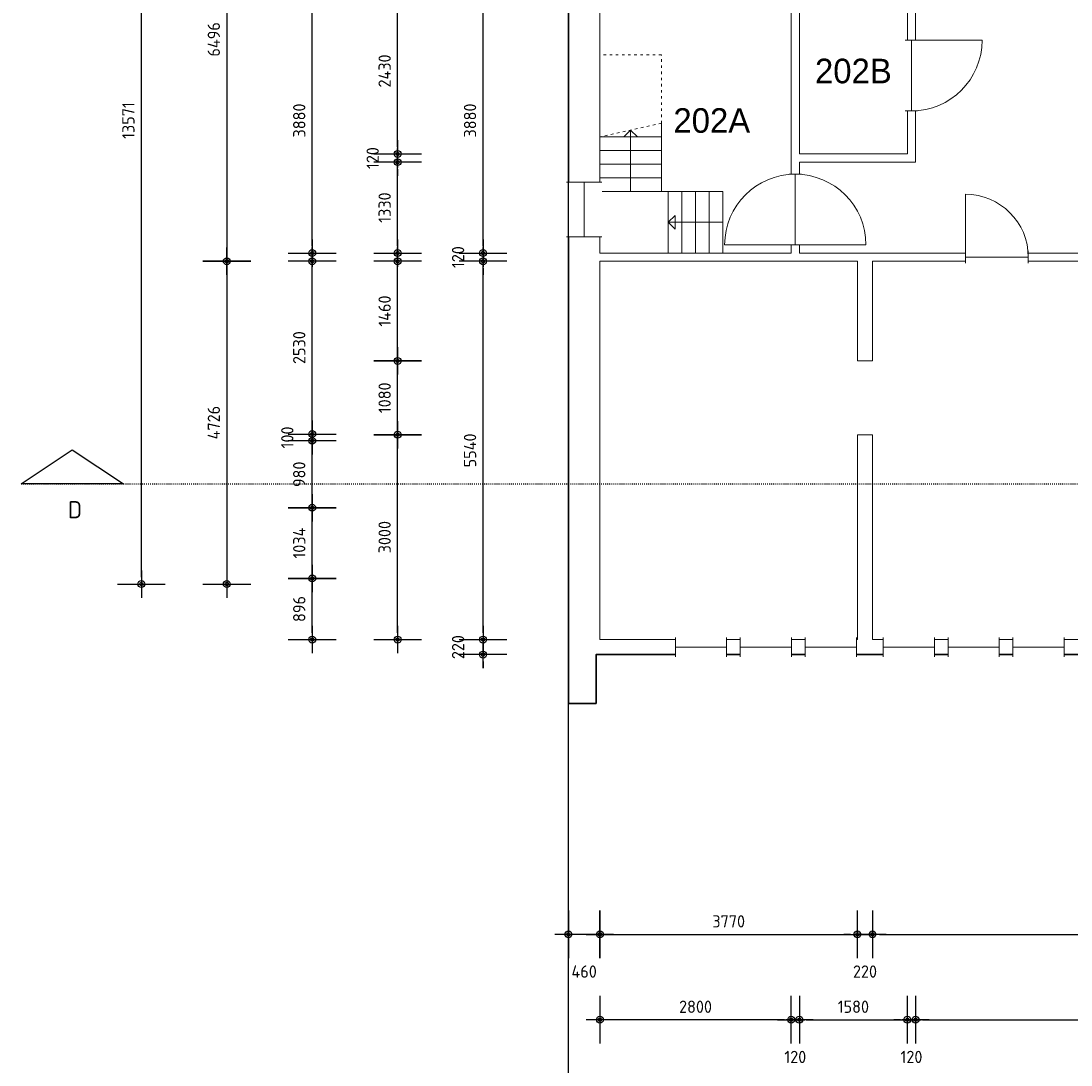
# Model space of a CAD drawing. Header units: millimetres. Extents: x 362177 to 5000048, y 157834 to 733119.
# Tile 1 of 152: x 473056 to 488423, y 204036 to 219321. Entities that reach past the tile are written whole.
import ezdxf
from ezdxf.enums import TextEntityAlignment as Align

# ---------------------------------------------------------------- set-up
doc = ezdxf.new("R2010")
doc.units = ezdxf.units.MM
doc.set_wipeout_variables(frame=1)
doc.linetypes.add('ACAD_ISO03W100', pattern=[30, 12, -18])
doc.layers.get('DEFPOINTS').update_dxf_attribs({"color": 255})
doc.layers.add('A--M$1A-_F123-', color=1, linetype='Continuous')
doc.layers.add('A--T$1A-_F123-_0_25MM', color=2, linetype='Continuous')
for name, color, linetype, lineweight in [('X-L21_C_buitenwanden', 7, 'Continuous', 30), ('X-L22_C_binnenwand', 7, 'Continuous', 13), ('X-L24_C_trappen hellingen', 1, 'Continuous', 5), ('X-L31_C_buitenwandopening', 1, 'Continuous', 5), ('X-L32_C_binnenwandopeningen', 3, 'Continuous', 5), ('X-T22_C_ruimtelabel', 7, 'Continuous', 5)]:
    doc.layers.add(name, color=color, linetype=linetype, lineweight=lineweight)
doc.styles.add('ALFA-0_18', font='iso3098.shx', dxfattribs={"height": 180})
doc.styles.add('ALFA-0_25', font='iso3098.shx', dxfattribs={"height": 250})
doc.dimstyles.new('ALFA-0_18', dxfattribs={"dimscale": 100, "dimtxt": 0.18, "dimasz": 1, "dimexe": 1.25, "dimexo": 0.625, "dimgap": 1, "dimtad": 1, "dimdec": 0, "dimzin": 0, "dimdsep": 46, "dimtxsty": 'ALFA-0_18', "dimblk": 'diminfradot', "dimblk1": 'diminfradot', "dimblk2": 'diminfradot', "dimsah": 1, "dimcen": 2.5, "dimse1": 1, "dimse2": 1, "dimclrd": 141, "dimclrt": 1, "dimadec": 0, "dimazin": 0, "dimtfac": 1, "dimtmove": 2, "dimatfit": 3, "dimldrblk": 'diminfrapyl', "dimfxl": 1, "dimtolj": 1, "dimtzin": 0, "dimarcsym": 0})

# ---------------------------------------------------------------- blocks, each defined once
blk = doc.blocks.new('diminfradot')
at = {"color": 0}
for p, q in [((0, -3.5), (0, 3.5)), ((-2, 0), (2, 0))]:
    blk.add_line(p, q, dxfattribs=at)
for radius in [0.5, 0.25]:
    blk.add_circle((0, 0), radius, dxfattribs=at)
blk = doc.blocks.new('*D6')
at = {"layer": 'A--M$1A-_F123-', "color": 141, "lineweight": -2, "transparency": 16777216}
blk.add_line((481628, 205949), (485198, 205949), dxfattribs=at)
at = {"layer": 'DEFPOINTS', "color": 0, "transparency": 16777216}
for p in [(481528, 210264), (485298, 210264), (485298, 205949)]:
    blk.add_point(p, dxfattribs=at)
at = {"layer": 'A--M$1A-_F123-', "color": 141, "lineweight": -2, "transparency": 16777216, "xscale": 100, "yscale": 100, "zscale": 100, "rotation": 180}
blk.add_blockref('diminfradot', (481528, 205949), dxfattribs=at)
at = {"layer": 'A--M$1A-_F123-', "color": 141, "lineweight": -2, "transparency": 16777216, "xscale": 100, "yscale": 100, "zscale": 100}
blk.add_blockref('diminfradot', (485298, 205949), dxfattribs=at)
at = {"layer": 'A--M$1A-_F123-', "color": 1, "transparency": 16777216, "insert": (483413, 206139), "char_height": 180, "attachment_point": 5, "style": 'ALFA-0_18'}
blk.add_mtext('\\A1;3770', dxfattribs=at)
blk = doc.blocks.new('diminfrapyl')
at = {"color": 0}
blk.add_solid([(0, 0), (-4, 0.7), (-4, -0.7)], dxfattribs=at)
blk = doc.blocks.new('*D7')
at = {"layer": 'A--M$1A-_F123-', "color": 141, "lineweight": -2, "transparency": 16777216}
for p, q in [((485198, 205949), (485098, 205949)), ((485298, 205949), (485518, 205949)), ((485618, 205949), (485718, 205949))]:
    blk.add_line(p, q, dxfattribs=at)
at = {"layer": 'DEFPOINTS', "color": 0, "transparency": 16777216}
for p in [(485298, 210264), (485518, 210264), (485518, 205949)]:
    blk.add_point(p, dxfattribs=at)
at = {"layer": 'A--M$1A-_F123-', "color": 141, "lineweight": -2, "transparency": 16777216, "xscale": 100, "yscale": 100, "zscale": 100}
blk.add_blockref('diminfradot', (485298, 205949), dxfattribs=at)
at = {"layer": 'A--M$1A-_F123-', "color": 141, "lineweight": -2, "transparency": 16777216, "xscale": 100, "yscale": 100, "zscale": 100, "rotation": 180}
blk.add_blockref('diminfradot', (485518, 205949), dxfattribs=at)
at = {"layer": 'A--M$1A-_F123-', "color": 1, "transparency": 16777216, "insert": (485408, 205404), "char_height": 180, "attachment_point": 5, "style": 'ALFA-0_18'}
blk.add_mtext('\\A1;220', dxfattribs=at)
blk = doc.blocks.new('*D8')
at = {"layer": 'A--M$1A-_F123-', "color": 141, "lineweight": -2, "transparency": 16777216}
blk.add_line((485618, 205949), (494708, 205949), dxfattribs=at)
at = {"layer": 'DEFPOINTS', "color": 0, "transparency": 16777216}
for p in [(485518, 210264), (494808, 210264), (494808, 205949)]:
    blk.add_point(p, dxfattribs=at)
at = {"layer": 'A--M$1A-_F123-', "color": 141, "lineweight": -2, "transparency": 16777216, "xscale": 100, "yscale": 100, "zscale": 100, "rotation": 180}
blk.add_blockref('diminfradot', (485518, 205949), dxfattribs=at)
at = {"layer": 'A--M$1A-_F123-', "color": 141, "lineweight": -2, "transparency": 16777216, "xscale": 100, "yscale": 100, "zscale": 100}
blk.add_blockref('diminfradot', (494808, 205949), dxfattribs=at)
at = {"layer": 'A--M$1A-_F123-', "color": 1, "transparency": 16777216, "insert": (490163, 206139), "char_height": 180, "attachment_point": 5, "style": 'ALFA-0_18'}
blk.add_mtext('\\A1;9290', dxfattribs=at)
blk = doc.blocks.new('*D22')
at = {"layer": 'A--M$1A-_F123-', "color": 141, "lineweight": -2, "transparency": 16777216}
blk.add_line((481428, 205949), (481168, 205949), dxfattribs=at)
at = {"layer": 'DEFPOINTS', "color": 0, "transparency": 16777216}
for p in [(481528, 210264), (481068, 209330), (481068, 205949)]:
    blk.add_point(p, dxfattribs=at)
at = {"layer": 'A--M$1A-_F123-', "color": 141, "lineweight": -2, "transparency": 16777216, "xscale": 100, "yscale": 100, "zscale": 100, "rotation": 180}
blk.add_blockref('diminfradot', (481068, 205949), dxfattribs=at)
at = {"layer": 'A--M$1A-_F123-', "color": 141, "lineweight": -2, "transparency": 16777216, "xscale": 100, "yscale": 100, "zscale": 100}
blk.add_blockref('diminfradot', (481528, 205949), dxfattribs=at)
at = {"layer": 'A--M$1A-_F123-', "color": 1, "transparency": 16777216, "insert": (481298, 205404), "char_height": 180, "attachment_point": 5, "style": 'ALFA-0_18'}
blk.add_mtext('\\A1;460', dxfattribs=at)
blk = doc.blocks.new('*D23')
at = {"layer": 'A--M$1A-_F123-', "color": 141, "lineweight": -2, "transparency": 16777216}
for p, q in [((479818, 210364), (479818, 210464)), ((479818, 210044), (479818, 210264)), ((479818, 209944), (479818, 209844))]:
    blk.add_line(p, q, dxfattribs=at)
at = {"layer": 'DEFPOINTS', "color": 0, "transparency": 16777216}
for p in [(479818, 210264), (481528, 210264), (481472, 210044)]:
    blk.add_point(p, dxfattribs=at)
at = {"layer": 'A--M$1A-_F123-', "color": 141, "lineweight": -2, "transparency": 16777216, "xscale": 100, "yscale": 100, "zscale": 100}
for p, rotation in [((479818, 210264), 270), ((479818, 210044), 90)]:
    blk.add_blockref('diminfradot', p, dxfattribs=dict(at, rotation=rotation))
at = {"layer": 'A--M$1A-_F123-', "color": 1, "transparency": 16777216, "insert": (479453, 210154), "char_height": 180, "attachment_point": 5, "rotation": 90, "style": 'ALFA-0_18'}
blk.add_mtext('\\A1;220', dxfattribs=at)
blk = doc.blocks.new('*D24')
at = {"layer": 'A--M$1A-_F123-', "color": 141, "lineweight": -2, "transparency": 16777216}
blk.add_line((478568, 210364), (478568, 213164), dxfattribs=at)
at = {"layer": 'DEFPOINTS', "color": 0, "transparency": 16777216}
for p in [(478568, 213264), (485298, 213264), (481528, 210264)]:
    blk.add_point(p, dxfattribs=at)
at = {"layer": 'A--M$1A-_F123-', "color": 141, "lineweight": -2, "transparency": 16777216, "xscale": 100, "yscale": 100, "zscale": 100}
for p, rotation in [((478568, 213264), 90), ((478568, 210264), 270)]:
    blk.add_blockref('diminfradot', p, dxfattribs=dict(at, rotation=rotation))
at = {"layer": 'A--M$1A-_F123-', "color": 1, "transparency": 16777216, "insert": (478378, 211764), "char_height": 180, "attachment_point": 5, "rotation": 90, "style": 'ALFA-0_18'}
blk.add_mtext('\\A1;3000', dxfattribs=at)
blk = doc.blocks.new('*D25')
at = {"layer": 'A--M$1A-_F123-', "color": 141, "lineweight": -2, "transparency": 16777216}
blk.add_line((478568, 213364), (478568, 214244), dxfattribs=at)
at = {"layer": 'DEFPOINTS', "color": 0, "transparency": 16777216}
for p in [(478568, 214344), (485298, 214344), (485298, 213264)]:
    blk.add_point(p, dxfattribs=at)
at = {"layer": 'A--M$1A-_F123-', "color": 141, "lineweight": -2, "transparency": 16777216, "xscale": 100, "yscale": 100, "zscale": 100}
for p, rotation in [((478568, 214344), 90), ((478568, 213264), 270)]:
    blk.add_blockref('diminfradot', p, dxfattribs=dict(at, rotation=rotation))
at = {"layer": 'A--M$1A-_F123-', "color": 1, "transparency": 16777216, "insert": (478378, 213804), "char_height": 180, "attachment_point": 5, "rotation": 90, "style": 'ALFA-0_18'}
blk.add_mtext('\\A1;1080', dxfattribs=at)
blk = doc.blocks.new('*D26')
at = {"layer": 'A--M$1A-_F123-', "color": 141, "lineweight": -2, "transparency": 16777216}
blk.add_line((478568, 214444), (478568, 215704), dxfattribs=at)
at = {"layer": 'DEFPOINTS', "color": 0, "transparency": 16777216}
for p in [(478568, 215804), (481528, 215804), (485298, 214344)]:
    blk.add_point(p, dxfattribs=at)
at = {"layer": 'A--M$1A-_F123-', "color": 141, "lineweight": -2, "transparency": 16777216, "xscale": 100, "yscale": 100, "zscale": 100}
for p, rotation in [((478568, 215804), 90), ((478568, 214344), 270)]:
    blk.add_blockref('diminfradot', p, dxfattribs=dict(at, rotation=rotation))
at = {"layer": 'A--M$1A-_F123-', "color": 1, "transparency": 16777216, "insert": (478378, 215074), "char_height": 180, "attachment_point": 5, "rotation": 90, "style": 'ALFA-0_18'}
blk.add_mtext('\\A1;1460', dxfattribs=at)
blk = doc.blocks.new('*D27')
at = {"layer": 'A--M$1A-_F123-', "color": 141, "lineweight": -2, "transparency": 16777216}
for p, q in [((479818, 216024), (479818, 216124)), ((479818, 215804), (479818, 215924)), ((479818, 215704), (479818, 215604))]:
    blk.add_line(p, q, dxfattribs=at)
at = {"layer": 'DEFPOINTS', "color": 0, "transparency": 16777216}
for p in [(479818, 215924), (481528, 215924), (481528, 215804)]:
    blk.add_point(p, dxfattribs=at)
at = {"layer": 'A--M$1A-_F123-', "color": 141, "lineweight": -2, "transparency": 16777216, "xscale": 100, "yscale": 100, "zscale": 100}
for p, rotation in [((479818, 215924), 270), ((479818, 215804), 90)]:
    blk.add_blockref('diminfradot', p, dxfattribs=dict(at, rotation=rotation))
at = {"layer": 'A--M$1A-_F123-', "color": 1, "transparency": 16777216, "insert": (479453, 215864), "char_height": 180, "attachment_point": 5, "rotation": 90, "style": 'ALFA-0_18'}
blk.add_mtext('\\A1;120', dxfattribs=at)
blk = doc.blocks.new('*D28')
at = {"layer": 'A--M$1A-_F123-', "color": 141, "lineweight": -2, "transparency": 16777216}
blk.add_line((479818, 216024), (479818, 219704), dxfattribs=at)
at = {"layer": 'DEFPOINTS', "color": 0, "transparency": 16777216}
for p in [(479818, 219804), (481528, 219804), (481528, 215924)]:
    blk.add_point(p, dxfattribs=at)
at = {"layer": 'A--M$1A-_F123-', "color": 141, "lineweight": -2, "transparency": 16777216, "xscale": 100, "yscale": 100, "zscale": 100}
for p, rotation in [((479818, 219804), 90), ((479818, 215924), 270)]:
    blk.add_blockref('diminfradot', p, dxfattribs=dict(at, rotation=rotation))
at = {"layer": 'A--M$1A-_F123-', "color": 1, "transparency": 16777216, "insert": (479628, 217864), "char_height": 180, "attachment_point": 5, "rotation": 90, "style": 'ALFA-0_18'}
blk.add_mtext('\\A1;3880', dxfattribs=at)
blk = doc.blocks.new('*D32')
at = {"layer": 'A--M$1A-_F123-', "color": 141, "lineweight": -2, "transparency": 16777216}
blk.add_line((479818, 210364), (479818, 215704), dxfattribs=at)
at = {"layer": 'DEFPOINTS', "color": 0, "transparency": 16777216}
for p in [(479818, 215804), (481528, 215804), (481528, 210264)]:
    blk.add_point(p, dxfattribs=at)
at = {"layer": 'A--M$1A-_F123-', "color": 141, "lineweight": -2, "transparency": 16777216, "xscale": 100, "yscale": 100, "zscale": 100}
for p, rotation in [((479818, 215804), 90), ((479818, 210264), 270)]:
    blk.add_blockref('diminfradot', p, dxfattribs=dict(at, rotation=rotation))
at = {"layer": 'A--M$1A-_F123-', "color": 1, "transparency": 16777216, "insert": (479628, 213034), "char_height": 180, "attachment_point": 5, "rotation": 90, "style": 'ALFA-0_18'}
blk.add_mtext('\\A1;5540', dxfattribs=at)
blk = doc.blocks.new('*D33')
at = {"layer": 'A--M$1A-_F123-', "color": 141, "lineweight": -2, "transparency": 16777216}
blk.add_line((478568, 216024), (478568, 217154), dxfattribs=at)
at = {"layer": 'DEFPOINTS', "color": 0, "transparency": 16777216}
for p in [(478568, 217254), (484448, 217254), (484448, 215924)]:
    blk.add_point(p, dxfattribs=at)
at = {"layer": 'A--M$1A-_F123-', "color": 141, "lineweight": -2, "transparency": 16777216, "xscale": 100, "yscale": 100, "zscale": 100}
for p, rotation in [((478568, 217254), 90), ((478568, 215924), 270)]:
    blk.add_blockref('diminfradot', p, dxfattribs=dict(at, rotation=rotation))
at = {"layer": 'A--M$1A-_F123-', "color": 1, "transparency": 16777216, "insert": (478378, 216589), "char_height": 180, "attachment_point": 5, "rotation": 90, "style": 'ALFA-0_18'}
blk.add_mtext('\\A1;1330', dxfattribs=at)
blk = doc.blocks.new('*D34')
at = {"layer": 'A--M$1A-_F123-', "color": 141, "lineweight": -2, "transparency": 16777216}
for p, q in [((478568, 217474), (478568, 217574)), ((478568, 217254), (478568, 217374)), ((478568, 217154), (478568, 217054))]:
    blk.add_line(p, q, dxfattribs=at)
at = {"layer": 'DEFPOINTS', "color": 0, "transparency": 16777216}
for p in [(478568, 217374), (484448, 217374), (484448, 217254)]:
    blk.add_point(p, dxfattribs=at)
at = {"layer": 'A--M$1A-_F123-', "color": 141, "lineweight": -2, "transparency": 16777216, "xscale": 100, "yscale": 100, "zscale": 100}
for p, rotation in [((478568, 217374), 270), ((478568, 217254), 90)]:
    blk.add_blockref('diminfradot', p, dxfattribs=dict(at, rotation=rotation))
at = {"layer": 'A--M$1A-_F123-', "color": 1, "transparency": 16777216, "insert": (478203, 217314), "char_height": 180, "attachment_point": 5, "rotation": 90, "style": 'ALFA-0_18'}
blk.add_mtext('\\A1;120', dxfattribs=at)
blk = doc.blocks.new('*D35')
at = {"layer": 'A--M$1A-_F123-', "color": 141, "lineweight": -2, "transparency": 16777216}
blk.add_line((478568, 217474), (478568, 219704), dxfattribs=at)
at = {"layer": 'DEFPOINTS', "color": 0, "transparency": 16777216}
for p in [(478568, 219804), (484448, 219804), (484448, 217374)]:
    blk.add_point(p, dxfattribs=at)
at = {"layer": 'A--M$1A-_F123-', "color": 141, "lineweight": -2, "transparency": 16777216, "xscale": 100, "yscale": 100, "zscale": 100}
for p, rotation in [((478568, 219804), 90), ((478568, 217374), 270)]:
    blk.add_blockref('diminfradot', p, dxfattribs=dict(at, rotation=rotation))
at = {"layer": 'A--M$1A-_F123-', "color": 1, "transparency": 16777216, "insert": (478378, 218589), "char_height": 180, "attachment_point": 5, "rotation": 90, "style": 'ALFA-0_18'}
blk.add_mtext('\\A1;2430', dxfattribs=at)
blk = doc.blocks.new('*D36')
at = {"layer": 'A--M$1A-_F123-', "color": 141, "lineweight": -2, "transparency": 16777216}
blk.add_line((477318, 210364), (477318, 211060.01), dxfattribs=at)
at = {"layer": 'DEFPOINTS', "color": 0, "transparency": 16777216}
for p in [(477318, 211160.01), (494908, 211160.01), (494908, 210264)]:
    blk.add_point(p, dxfattribs=at)
at = {"layer": 'A--M$1A-_F123-', "color": 141, "lineweight": -2, "transparency": 16777216, "xscale": 100, "yscale": 100, "zscale": 100}
for p, rotation in [((477318, 211160.01), 90), ((477318, 210264), 270)]:
    blk.add_blockref('diminfradot', p, dxfattribs=dict(at, rotation=rotation))
at = {"layer": 'A--M$1A-_F123-', "color": 1, "transparency": 16777216, "insert": (477128, 210712.005), "char_height": 180, "attachment_point": 5, "rotation": 90, "style": 'ALFA-0_18'}
blk.add_mtext('\\A1;896', dxfattribs=at)
blk = doc.blocks.new('*D37')
at = {"layer": 'A--M$1A-_F123-', "color": 141, "lineweight": -2, "transparency": 16777216}
blk.add_line((477318, 211260.01), (477318, 212094), dxfattribs=at)
at = {"layer": 'DEFPOINTS', "color": 0, "transparency": 16777216}
for p in [(477318, 212194), (494908, 212194), (494908, 211160.01)]:
    blk.add_point(p, dxfattribs=at)
at = {"layer": 'A--M$1A-_F123-', "color": 141, "lineweight": -2, "transparency": 16777216, "xscale": 100, "yscale": 100, "zscale": 100}
for p, rotation in [((477318, 212194), 90), ((477318, 211160.01), 270)]:
    blk.add_blockref('diminfradot', p, dxfattribs=dict(at, rotation=rotation))
at = {"layer": 'A--M$1A-_F123-', "color": 1, "transparency": 16777216, "insert": (477128, 211677.005), "char_height": 180, "attachment_point": 5, "rotation": 90, "style": 'ALFA-0_18'}
blk.add_mtext('\\A1;1034', dxfattribs=at)
blk = doc.blocks.new('*D38')
at = {"layer": 'A--M$1A-_F123-', "color": 141, "lineweight": -2, "transparency": 16777216}
blk.add_line((477318, 212294), (477318, 213074), dxfattribs=at)
at = {"layer": 'DEFPOINTS', "color": 0, "transparency": 16777216}
for p in [(477318, 213174), (494908, 213174), (494908, 212194)]:
    blk.add_point(p, dxfattribs=at)
at = {"layer": 'A--M$1A-_F123-', "color": 141, "lineweight": -2, "transparency": 16777216, "xscale": 100, "yscale": 100, "zscale": 100}
for p, rotation in [((477318, 213174), 90), ((477318, 212194), 270)]:
    blk.add_blockref('diminfradot', p, dxfattribs=dict(at, rotation=rotation))
at = {"layer": 'A--M$1A-_F123-', "color": 1, "transparency": 16777216, "insert": (477128, 212684), "char_height": 180, "attachment_point": 5, "rotation": 90, "style": 'ALFA-0_18'}
blk.add_mtext('\\A1;980', dxfattribs=at)
blk = doc.blocks.new('*D39')
at = {"layer": 'A--M$1A-_F123-', "color": 141, "lineweight": -2, "transparency": 16777216}
for p, q in [((477318, 213374), (477318, 213474)), ((477318, 213174), (477318, 213274)), ((477318, 213074), (477318, 212974))]:
    blk.add_line(p, q, dxfattribs=at)
at = {"layer": 'DEFPOINTS', "color": 0, "transparency": 16777216}
for p in [(477318, 213274), (494908, 213174), (496298, 213274)]:
    blk.add_point(p, dxfattribs=at)
at = {"layer": 'A--M$1A-_F123-', "color": 141, "lineweight": -2, "transparency": 16777216, "xscale": 100, "yscale": 100, "zscale": 100}
for p, rotation in [((477318, 213274), 270), ((477318, 213174), 90)]:
    blk.add_blockref('diminfradot', p, dxfattribs=dict(at, rotation=rotation))
at = {"layer": 'A--M$1A-_F123-', "color": 1, "transparency": 16777216, "insert": (476953, 213224), "char_height": 180, "attachment_point": 5, "rotation": 90, "style": 'ALFA-0_18'}
blk.add_mtext('\\A1;100', dxfattribs=at)
blk = doc.blocks.new('*D40')
at = {"layer": 'A--M$1A-_F123-', "color": 141, "lineweight": -2, "transparency": 16777216}
blk.add_line((477318, 213374), (477318, 215704), dxfattribs=at)
at = {"layer": 'DEFPOINTS', "color": 0, "transparency": 16777216}
for p in [(477318, 215804), (496298, 215804), (496298, 213274)]:
    blk.add_point(p, dxfattribs=at)
at = {"layer": 'A--M$1A-_F123-', "color": 141, "lineweight": -2, "transparency": 16777216, "xscale": 100, "yscale": 100, "zscale": 100}
for p, rotation in [((477318, 215804), 90), ((477318, 213274), 270)]:
    blk.add_blockref('diminfradot', p, dxfattribs=dict(at, rotation=rotation))
at = {"layer": 'A--M$1A-_F123-', "color": 1, "transparency": 16777216, "insert": (477128, 214539), "char_height": 180, "attachment_point": 5, "rotation": 90, "style": 'ALFA-0_18'}
blk.add_mtext('\\A1;2530', dxfattribs=at)
blk = doc.blocks.new('*D41')
at = {"layer": 'A--M$1A-_F123-', "color": 141, "lineweight": -2, "transparency": 16777216}
blk.add_line((477318, 216024), (477318, 219704), dxfattribs=at)
at = {"layer": 'DEFPOINTS', "color": 0, "transparency": 16777216}
for p in [(477318, 219804), (499128, 219804), (498128, 215924)]:
    blk.add_point(p, dxfattribs=at)
at = {"layer": 'A--M$1A-_F123-', "color": 141, "lineweight": -2, "transparency": 16777216, "xscale": 100, "yscale": 100, "zscale": 100}
for p, rotation in [((477318, 219804), 90), ((477318, 215924), 270)]:
    blk.add_blockref('diminfradot', p, dxfattribs=dict(at, rotation=rotation))
at = {"layer": 'A--M$1A-_F123-', "color": 1, "transparency": 16777216, "insert": (477128, 217864), "char_height": 180, "attachment_point": 5, "rotation": 90, "style": 'ALFA-0_18'}
blk.add_mtext('\\A1;3880', dxfattribs=at)
blk = doc.blocks.new('*D46')
at = {"layer": 'A--M$1A-_F123-', "color": 141, "lineweight": -2, "transparency": 16777216}
blk.add_line((476068, 222200), (476068, 215904), dxfattribs=at)
at = {"layer": 'DEFPOINTS', "color": 0, "transparency": 16777216}
for p in [(499008, 222300), (476068, 215804), (501048, 215804)]:
    blk.add_point(p, dxfattribs=at)
at = {"layer": 'A--M$1A-_F123-', "color": 141, "lineweight": -2, "transparency": 16777216, "xscale": 100, "yscale": 100, "zscale": 100}
for p, rotation in [((476068, 222300), 90), ((476068, 215804), 270)]:
    blk.add_blockref('diminfradot', p, dxfattribs=dict(at, rotation=rotation))
at = {"layer": 'A--M$1A-_F123-', "color": 1, "transparency": 16777216, "insert": (475878, 219052), "char_height": 180, "attachment_point": 5, "rotation": 90, "style": 'ALFA-0_18'}
blk.add_mtext('\\A1;6496', dxfattribs=at)
blk = doc.blocks.new('*D47')
at = {"layer": 'A--M$1A-_F123-', "color": 141, "lineweight": -2, "transparency": 16777216}
blk.add_line((476068, 215704), (476068, 211178), dxfattribs=at)
at = {"layer": 'DEFPOINTS', "color": 0, "transparency": 16777216}
for p in [(501048, 215804), (476068, 211078), (497868, 211078)]:
    blk.add_point(p, dxfattribs=at)
at = {"layer": 'A--M$1A-_F123-', "color": 141, "lineweight": -2, "transparency": 16777216, "xscale": 100, "yscale": 100, "zscale": 100}
for p, rotation in [((476068, 215804), 90), ((476068, 211078), 270)]:
    blk.add_blockref('diminfradot', p, dxfattribs=dict(at, rotation=rotation))
at = {"layer": 'A--M$1A-_F123-', "color": 1, "transparency": 16777216, "insert": (475878, 213441), "char_height": 180, "attachment_point": 5, "rotation": 90, "style": 'ALFA-0_18'}
blk.add_mtext('\\A1;4726', dxfattribs=at)
blk = doc.blocks.new('*D48')
at = {"layer": 'A--M$1A-_F123-', "color": 141, "lineweight": -2, "transparency": 16777216}
blk.add_line((474818, 211178), (474818, 224549), dxfattribs=at)
at = {"layer": 'DEFPOINTS', "color": 0, "transparency": 16777216}
for p in [(474818, 224649), (504056, 224649), (504056, 211078)]:
    blk.add_point(p, dxfattribs=at)
at = {"layer": 'A--M$1A-_F123-', "color": 141, "lineweight": -2, "transparency": 16777216, "xscale": 100, "yscale": 100, "zscale": 100}
for p, rotation in [((474818, 224649), 90), ((474818, 211078), 270)]:
    blk.add_blockref('diminfradot', p, dxfattribs=dict(at, rotation=rotation))
at = {"layer": 'A--M$1A-_F123-', "color": 1, "transparency": 16777216, "insert": (474628, 217863.5), "char_height": 180, "attachment_point": 5, "rotation": 90, "style": 'ALFA-0_18'}
blk.add_mtext('\\A1;13571', dxfattribs=at)
blk = doc.blocks.new('*D49')
at = {"layer": 'A--M$1A-_F123-', "color": 141, "lineweight": -2, "transparency": 16777216}
blk.add_line((484548, 204699), (485928, 204699), dxfattribs=at)
at = {"layer": 'DEFPOINTS', "color": 0, "transparency": 16777216}
for p in [(484448, 217374), (486028, 217374), (486028, 204699)]:
    blk.add_point(p, dxfattribs=at)
at = {"layer": 'A--M$1A-_F123-', "color": 141, "lineweight": -2, "transparency": 16777216, "xscale": 100, "yscale": 100, "zscale": 100, "rotation": 180}
blk.add_blockref('diminfradot', (484448, 204699), dxfattribs=at)
at = {"layer": 'A--M$1A-_F123-', "color": 141, "lineweight": -2, "transparency": 16777216, "xscale": 100, "yscale": 100, "zscale": 100}
blk.add_blockref('diminfradot', (486028, 204699), dxfattribs=at)
at = {"layer": 'A--M$1A-_F123-', "color": 1, "transparency": 16777216, "insert": (485238, 204889), "char_height": 180, "attachment_point": 5, "style": 'ALFA-0_18'}
blk.add_mtext('\\A1;1580', dxfattribs=at)
blk = doc.blocks.new('*D50')
at = {"layer": 'A--M$1A-_F123-', "color": 141, "lineweight": -2, "transparency": 16777216}
for p, q in [((485928, 204699), (485828, 204699)), ((486028, 204699), (486148, 204699)), ((486248, 204699), (486348, 204699))]:
    blk.add_line(p, q, dxfattribs=at)
at = {"layer": 'DEFPOINTS', "color": 0, "transparency": 16777216}
for p in [(486028, 217374), (486148, 217254), (486148, 204699)]:
    blk.add_point(p, dxfattribs=at)
at = {"layer": 'A--M$1A-_F123-', "color": 141, "lineweight": -2, "transparency": 16777216, "xscale": 100, "yscale": 100, "zscale": 100}
blk.add_blockref('diminfradot', (486028, 204699), dxfattribs=at)
at = {"layer": 'A--M$1A-_F123-', "color": 141, "lineweight": -2, "transparency": 16777216, "xscale": 100, "yscale": 100, "zscale": 100, "rotation": 180}
blk.add_blockref('diminfradot', (486148, 204699), dxfattribs=at)
at = {"layer": 'A--M$1A-_F123-', "color": 1, "transparency": 16777216, "insert": (486088, 204154), "char_height": 180, "attachment_point": 5, "style": 'ALFA-0_18'}
blk.add_mtext('\\A1;120', dxfattribs=at)
blk = doc.blocks.new('*D51')
at = {"layer": 'A--M$1A-_F123-', "color": 141, "lineweight": -2, "transparency": 16777216}
blk.add_line((486248, 204699), (497908, 204699), dxfattribs=at)
at = {"layer": 'DEFPOINTS', "color": 0, "transparency": 16777216}
for p in [(486148, 217254), (498008, 215924), (498008, 204699)]:
    blk.add_point(p, dxfattribs=at)
at = {"layer": 'A--M$1A-_F123-', "color": 141, "lineweight": -2, "transparency": 16777216, "xscale": 100, "yscale": 100, "zscale": 100, "rotation": 180}
blk.add_blockref('diminfradot', (486148, 204699), dxfattribs=at)
at = {"layer": 'A--M$1A-_F123-', "color": 141, "lineweight": -2, "transparency": 16777216, "xscale": 100, "yscale": 100, "zscale": 100}
blk.add_blockref('diminfradot', (498008, 204699), dxfattribs=at)
at = {"layer": 'A--M$1A-_F123-', "color": 1, "transparency": 16777216, "insert": (492078, 204889), "char_height": 180, "attachment_point": 5, "style": 'ALFA-0_18'}
blk.add_mtext('\\A1;11860', dxfattribs=at)
blk = doc.blocks.new('*D56')
at = {"layer": 'A--M$1A-_F123-', "color": 141, "lineweight": -2, "transparency": 16777216}
for p, q in [((484228, 204699), (484128, 204699)), ((484448, 204699), (484328, 204699)), ((484548, 204699), (484648, 204699))]:
    blk.add_line(p, q, dxfattribs=at)
at = {"layer": 'DEFPOINTS', "color": 0, "transparency": 16777216}
for p in [(484448, 217374), (484328, 215924), (484328, 204699)]:
    blk.add_point(p, dxfattribs=at)
at = {"layer": 'A--M$1A-_F123-', "color": 141, "lineweight": -2, "transparency": 16777216, "xscale": 100, "yscale": 100, "zscale": 100}
blk.add_blockref('diminfradot', (484328, 204699), dxfattribs=at)
at = {"layer": 'A--M$1A-_F123-', "color": 141, "lineweight": -2, "transparency": 16777216, "xscale": 100, "yscale": 100, "zscale": 100, "rotation": 180}
blk.add_blockref('diminfradot', (484448, 204699), dxfattribs=at)
at = {"layer": 'A--M$1A-_F123-', "color": 1, "transparency": 16777216, "insert": (484388, 204154), "char_height": 180, "attachment_point": 5, "style": 'ALFA-0_18'}
blk.add_mtext('\\A1;120', dxfattribs=at)
blk = doc.blocks.new('*D57')
at = {"layer": 'A--M$1A-_F123-', "color": 141, "lineweight": -2, "transparency": 16777216}
blk.add_line((484228, 204699), (481628, 204699), dxfattribs=at)
at = {"layer": 'DEFPOINTS', "color": 0, "transparency": 16777216}
for p in [(481528, 215924), (484328, 215924), (481528, 204699)]:
    blk.add_point(p, dxfattribs=at)
at = {"layer": 'A--M$1A-_F123-', "color": 141, "lineweight": -2, "transparency": 16777216, "xscale": 100, "yscale": 100, "zscale": 100, "rotation": 180}
blk.add_blockref('diminfradot', (481528, 204699), dxfattribs=at)
at = {"layer": 'A--M$1A-_F123-', "color": 141, "lineweight": -2, "transparency": 16777216, "xscale": 100, "yscale": 100, "zscale": 100}
blk.add_blockref('diminfradot', (484328, 204699), dxfattribs=at)
at = {"layer": 'A--M$1A-_F123-', "color": 1, "transparency": 16777216, "insert": (482928, 204889), "char_height": 180, "attachment_point": 5, "style": 'ALFA-0_18'}
blk.add_mtext('\\A1;2800', dxfattribs=at)
blk = doc.blocks.new('*U443')
for p, q in [((0, 0), (0, 900)), ((800, 900), (0, 900)), ((200, 0), (200, 900)), ((400, 0), (400, 900)), ((600, 0), (600, 900)), ((800, 0), (800, 900)), ((800, 450), (0, 450)), ((800, 0), (0, 0))]:
    blk.add_line(p, q)
blk.add_lwpolyline([(700, 350), (800, 450), (700, 550)], close=True)
blk = doc.blocks.new('*U446')
for p, q in [((0, 0), (0, 900)), ((200, 0), (200, 900)), ((400, 0), (400, 900)), ((600, 0), (600, 900)), ((800, 0), (800, 900)), ((0, 450), (900, 450))]:
    blk.add_line(p, q)
blk.add_lwpolyline([(1000, 900), (0, 900), (0, 0), (800, 0)])
at = {"linetype": 'ACAD_ISO03W100', "ltscale": 3}
for points in [[(1000, 900), (800, 0), (1000, 0)], [(1000, 900), (2000, 900), (2000, 0), (1000, 0)]]:
    blk.add_lwpolyline(points, dxfattribs=at)
blk.add_lwpolyline([(800, 350), (900, 450), (800, 550)], close=True)
blk = doc.blocks.new('DVDVB_32_-S-_Raam')
at = {"linetype": 'Continuous', "lineweight": 13}
blk.add_wipeout([(0, 0.5), (1, 0.5), (1, -0.5), (0, -0.5)], dxfattribs=at)
at = {"color": 1, "linetype": 'ByBlock', "lineweight": -2}
for p, q in [((0, -0.5), (0, 0.5)), ((1, -0.5), (1, 0.5)), ((0, 0), (1, 0))]:
    blk.add_line(p, q, dxfattribs=at)
blk = doc.blocks.new('DVDVB_32_-S-_Deur')
at = {"linetype": 'Continuous', "lineweight": 13}
blk.add_wipeout([(0, -0.5), (1, -0.5), (1, 0.5), (0, 0.5)], dxfattribs=at)
at = {"color": 0, "linetype": 'ByBlock', "lineweight": -2}
for p, q in [((0, -0.5), (0, 0.5)), ((1, -0.5), (1, 0.5)), ((0, 0), (1, 0))]:
    blk.add_line(p, q, dxfattribs=at)
blk = doc.blocks.new('DVDVB_32_-S-_DraairichtingEnkel')
at = {"color": 0, "linetype": 'ByBlock', "lineweight": -2}
blk.add_line((0, 0), (0, 1), dxfattribs=at)
blk.add_arc((0, 0), 1, 0, 90, dxfattribs=at)

msp = doc.modelspace()

# ---------------------------------------------------------------- linework, layer by layer
at = {"linetype": 'ACAD_ISO03W100'}
msp.add_line((473056.1, 212544), (586398.3, 212544), dxfattribs=at)
at = {"flags": 128}
msp.add_lwpolyline([(473056.1, 212544), (473806.1, 213044), (474556.1, 212544)], close=True, dxfattribs=at)
at = {"layer": 'X-L21_C_buitenwanden'}
msp.add_lwpolyline([(557068, 217774), (504308, 217774), (504308, 224899), (497868, 224899), (497868, 226400), (497448, 226400), (497448, 225684), (481488, 225684), (481488, 226400), (481068, 226400), (481068, 209330), (481472, 209330), (481472, 210044), (497448, 210044), (497448, 209328), (497868, 209330), (497868, 210829), (504308, 210828), (504308, 217754), (557068, 217754)], dxfattribs=at)
at = {"layer": 'X-L22_C_binnenwand'}
for points in [[(481528, 219804), (481528, 215924), (484328, 215924), (484328, 219804)], [(484448, 219804), (484448, 217374), (486028, 217374), (486028, 219804)], [(494808, 210264), (494808, 213274), (496298, 213274), (496298, 215804), (485518, 215804), (485518, 214344), (485298, 214344), (485298, 215804), (481528, 215804), (481528, 210264), (485298, 210264), (485298, 213264), (485518, 213264), (485518, 210264)]]:
    msp.add_lwpolyline(points, close=True, dxfattribs=at)
msp.add_lwpolyline([(498008, 218864), (498008, 219804), (486148, 219804), (486148, 217254), (484448, 217254), (484448, 215924), (498008, 215924), (498008, 216864)], dxfattribs=at)
at = {"layer": 'X-L24_C_trappen hellingen'}
for p, q in [((483328, 216824), (482428, 216824)), ((482428, 215924), (483328, 215924))]:
    msp.add_line(p, q, dxfattribs=at)

# ---------------------------------------------------------------- block references
at = {"layer": 'X-L24_C_trappen hellingen', "yscale": -1}
for name, p, rotation in [('*U446', (481528, 216824), 90), ('*U443', (483328, 215924), 180)]:
    msp.add_blockref(name, p, dxfattribs=dict(at, rotation=rotation))

# ---------------------------------------------------------------- texts
at = {"layer": 'A--T$1A-_F123-_0_25MM', "insert": (473742.8, 212291.2), "char_height": 250, "attachment_point": 1, "style": 'ALFA-0_25'}
msp.add_mtext_dynamic_manual_height_columns('D', width=3321.413, gutter_width=12.5, heights=[0], dxfattribs=at)
at = {"layer": 'X-T22_C_ruimtelabel'}
for s, p in [('202B', (485238, 218589)), ('202A', (483165.9, 217864))]:
    msp.add_text(s, height=360, dxfattribs=at).set_placement(p, align=Align.MIDDLE_CENTER)

# ---------------------------------------------------------------- dimensions: what is measured, and where the dimension line sits
at = {"layer": 'A--M$1A-_F123-'}
for base, p1, p2, picture, middle in [((474818, 224649), (504056, 211078), (504056, 224649), '*D48', (474628, 217863.5)), ((476068, 215804), (499008, 222300), (501048, 215804), '*D46', (475878, 219052)), ((477318, 219804), (498128, 215924), (499128, 219804), '*D41', (477128, 217864)), ((478568, 219804), (484448, 217374), (484448, 219804), '*D35', (478378, 218589)), ((479818, 219804), (481528, 215924), (481528, 219804), '*D28', (479628, 217864)), ((478568, 217374), (484448, 217254), (484448, 217374), '*D34', (478203, 217314)), ((478568, 217254), (484448, 215924), (484448, 217254), '*D33', (478378, 216589)), ((479818, 215924), (481528, 215804), (481528, 215924), '*D27', (479453, 215864)), ((476068, 211078), (501048, 215804), (497868, 211078), '*D47', (475878, 213441)), ((477318, 215804), (496298, 213274), (496298, 215804), '*D40', (477128, 214539)), ((478568, 215804), (485298, 214344), (481528, 215804), '*D26', (478378, 215074)), ((479818, 215804), (481528, 210264), (481528, 215804), '*D32', (479628, 213034)), ((478568, 214344), (485298, 213264), (485298, 214344), '*D25', (478378, 213804)), ((477318, 213274), (494908, 213174), (496298, 213274), '*D39', (476953, 213224)), ((478568, 213264), (481528, 210264), (485298, 213264), '*D24', (478378, 211764)), ((477318, 213174), (494908, 212194), (494908, 213174), '*D38', (477128, 212684)), ((477318, 212194), (494908, 211160), (494908, 212194), '*D37', (477128, 211677)), ((477318, 211160), (494908, 210264), (494908, 211160), '*D36', (477128, 210712)), ((479818, 210264), (481472, 210044), (481528, 210264), '*D23', (479453, 210154))]:
    dim = msp.add_linear_dim(base=base, p1=p1, p2=p2, angle=90, dimstyle='ALFA-0_18', override={"dimclrd": 141}, dxfattribs=at)
    dim.commit()
    dim.dimension.update_dxf_attribs({"geometry": picture, "text_midpoint": middle})
for base, p1, p2, picture, middle in [((484328, 204699), (484448, 217374), (484328, 215924), '*D56', (484388, 204154)), ((486028, 204699), (484448, 217374), (486028, 217374), '*D49', (485238, 204889)), ((486148, 204699), (486028, 217374), (486148, 217254), '*D50', (486088, 204154)), ((498008, 204699), (486148, 217254), (498008, 215924), '*D51', (492078, 204889)), ((481528, 204699), (484328, 215924), (481528, 215924), '*D57', (482928, 204889)), ((481068, 205949), (481528, 210264), (481068, 209330), '*D22', (481298, 205404)), ((485298, 205949), (481528, 210264), (485298, 210264), '*D6', (483413, 206139)), ((485518, 205949), (485298, 210264), (485518, 210264), '*D7', (485408, 205404)), ((494808, 205949), (485518, 210264), (494808, 210264), '*D8', (490163, 206139))]:
    dim = msp.add_linear_dim(base=base, p1=p1, p2=p2, dimstyle='ALFA-0_18', override={"dimclrd": 141}, dxfattribs=at)
    dim.commit()
    dim.dimension.update_dxf_attribs({"geometry": picture, "text_midpoint": middle})

# ---------------------------------------------------------------- next in the draw order: block references
at = {"layer": 'X-L31_C_buitenwandopening'}
for p, xscale, yscale, rotation in [((481298, 216962), 799.99, 520, 270), ((483383, 210154), 750, 280, 180), ((484333, 210154), 750, 280, 180), ((485283, 210154), 750, 280, 180), ((486423, 210154), 750, 280, 180), ((487373, 210154), 750, 280, 180), ((488323, 210154), 750, 280, 180)]:
    msp.add_blockref('DVDVB_32_-S-_Raam', p, dxfattribs=dict(at, xscale=xscale, yscale=yscale, rotation=rotation))
at = {"layer": 'X-L32_C_binnenwandopeningen', "xscale": 1034, "yscale": 180}
for p, rotation in [((486088, 219038), 270), ((484388, 216044), 90)]:
    msp.add_blockref('DVDVB_32_-S-_Deur', p, dxfattribs=dict(at, rotation=rotation))
at = {"layer": 'X-L32_C_binnenwandopeningen', "xscale": 919.99, "yscale": 180}
msp.add_blockref('DVDVB_32_-S-_Deur', (486878, 215864), dxfattribs=at)

# ---------------------------------------------------------------- next in the draw order: linework, layer by layer
at = {"layer": 'DEFPOINTS'}
msp.add_xline((481068, 381933.6), (0, 1), dxfattribs=at)

# ---------------------------------------------------------------- next in the draw order: block references
at = {"layer": 'X-L32_C_binnenwandopeningen', "xscale": 1034}
for p, yscale, rotation in [((486088, 219038), 1034, 270), ((484388, 216044), 1034, 90), ((484388, 216044), -1034, 90)]:
    msp.add_blockref('DVDVB_32_-S-_DraairichtingEnkel', p, dxfattribs=dict(at, yscale=yscale, rotation=rotation))
at = {"layer": 'X-L32_C_binnenwandopeningen', "xscale": 919.99, "yscale": 919.99}
msp.add_blockref('DVDVB_32_-S-_DraairichtingEnkel', (486878, 215864), dxfattribs=at)

doc.saveas('drawing.dxf')
